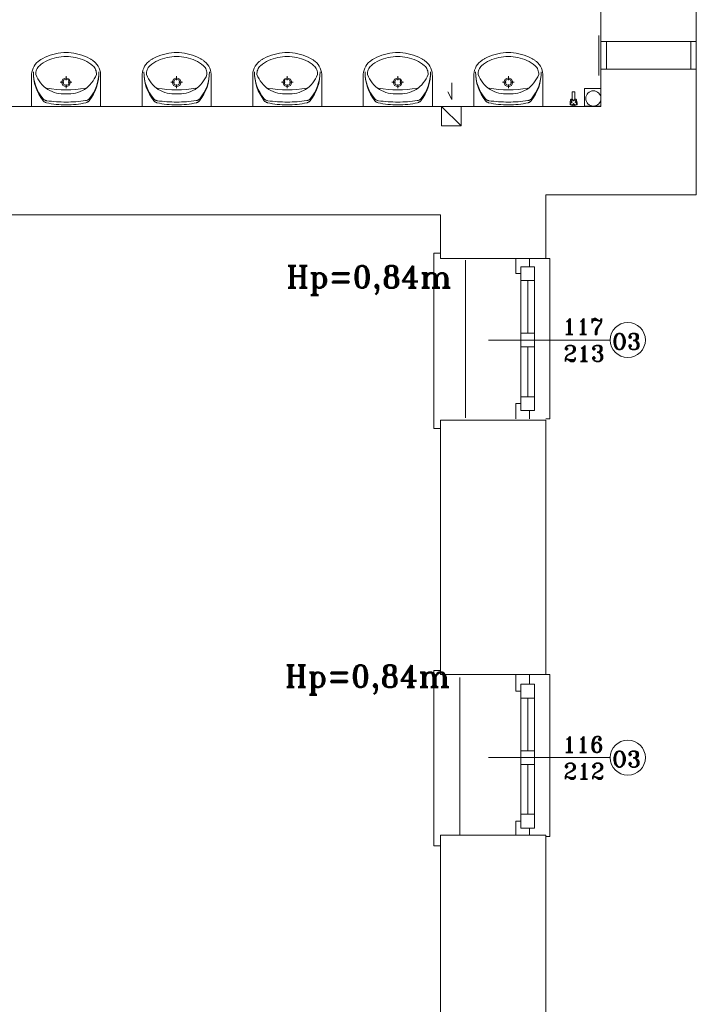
# Model space of a CAD drawing. Header units: millimetres. Extents: x -12354389001 to 271431, y -126469 to 48347.
# Tile 153 of 204: x -105657 to -105167, y -91755 to -91043. Entities that reach past the tile are written whole.
import ezdxf

# ---------------------------------------------------------------- set-up
doc = ezdxf.new("R2010")
doc.units = ezdxf.units.MM
doc.layers.get('0').update_dxf_attribs({"lineweight": 9})
doc.layers.add('ogrzewanie rzut', color=252, linetype='Continuous', lineweight=13)
doc.styles.add('ROMANS-POTROJNY-0-8-W', font='ROMANT.SHX', dxfattribs={"width": 0.8})

# ---------------------------------------------------------------- blocks, each defined once
blk = doc.blocks.new('d')
at = {"layer": 'ogrzewanie rzut', "linetype": 'Continuous', "lineweight": 13}
for p, q in [((42384.86, 2945.93), (42384.86, 3028.93)), ((42453.86, 3028.93), (42453.86, 2881.82)), ((42453.86, 2992.74), (42384.86, 2992.74)), ((42384.86, 2992.74), (42384.86, 2972.74)), ((42453.86, 2972.74), (42453.86, 2992.74)), ((42384.86, 2972.74), (42453.86, 2972.74)), ((41972.86, 2945.93), (41972.86, 2967.61)), ((41996.31, 2963.32), (41993.64, 2963.32)), ((41997.85, 2964.9), (41997.85, 2967.64)), ((42002.06, 2963.32), (41999.4, 2963.32)), ((42022.86, 2945.93), (42022.86, 2967.61)), ((42052.86, 2945.93), (42052.86, 2967.61)), ((42076.31, 2963.32), (42073.64, 2963.32)), ((42077.85, 2964.9), (42077.85, 2967.64)), ((42082.06, 2963.32), (42079.4, 2963.32)), ((42102.86, 2945.93), (42102.86, 2967.61)), ((42132.86, 2945.93), (42132.86, 2967.61)), ((42156.31, 2963.32), (42153.64, 2963.32)), ((42157.85, 2964.9), (42157.85, 2967.64)), ((42162.06, 2963.32), (42159.4, 2963.32)), ((42182.86, 2945.93), (42182.86, 2967.61)), ((42212.86, 2945.93), (42212.86, 2967.61)), ((42236.31, 2963.32), (42233.64, 2963.32)), ((42237.85, 2964.9), (42237.85, 2967.64)), ((42242.06, 2963.32), (42239.4, 2963.32)), ((42262.86, 2945.93), (42262.86, 2967.61)), ((42276.92, 2962.94), (42276.92, 2950.99)), ((42292.86, 2945.93), (42292.86, 2967.61)), ((42316.31, 2963.32), (42313.64, 2963.32)), ((42317.85, 2964.9), (42317.85, 2967.64)), ((42322.06, 2963.32), (42319.4, 2963.32)), ((42342.86, 2945.93), (42342.86, 2967.61)), ((41997.85, 2959.01), (41997.85, 2961.74)), ((42077.85, 2959.01), (42077.85, 2961.74)), ((42157.85, 2959.01), (42157.85, 2961.74)), ((42237.85, 2959.01), (42237.85, 2961.74)), ((42276.92, 2950.99), (42273.99, 2956.36)), ((42317.85, 2959.01), (42317.85, 2961.74)), ((42366.04, 2956.43), (42364.04, 2956.43)), ((42364.04, 2956.43), (42364.04, 2950.43)), ((42366.04, 2956.43), (42364.04, 2956.43)), ((42364.04, 2956.43), (42364.04, 2950.43)), ((42366.04, 2950.43), (42366.04, 2956.43)), ((42366.04, 2950.43), (42366.04, 2956.43)), ((42373.03, 2958.83), (42373.03, 2945.97)), ((42384.88, 2958.82), (42373.03, 2958.83)), ((42384.88, 2945.95), (42384.88, 2958.82)), ((42364.04, 2950.43), (42366.04, 2950.43)), ((42364.04, 2950.43), (42366.04, 2950.43)), ((41950.86, 2945.93), (42354.86, 2945.93)), ((41950.86, 2945.93), (42384.86, 2945.93)), ((42269.6, 2945.93), (42269.6, 2931.93)), ((42269.6, 2945.93), (42283.6, 2931.93)), ((42283.6, 2931.93), (42283.6, 2945.93)), ((42364.54, 2945.93), (42364.54, 2946.93)), ((42364.54, 2945.93), (42364.54, 2946.93)), ((42365.54, 2946.93), (42365.54, 2945.93)), ((42365.54, 2946.93), (42365.54, 2945.93)), ((42373.03, 2945.97), (42384.88, 2945.95)), ((42269.6, 2931.93), (42283.6, 2931.93)), ((42344.86, 2835.93), (42344.86, 2881.82)), ((42344.86, 2881.82), (42453.86, 2881.82)), ((41820.86, 2867.53), (42268.86, 2867.53)), ((42136.29, 2867.53), (41970.87, 2867.53)), ((42268.86, 2867.53), (42268.86, 2835.93)), ((42268.86, 2839.63), (42263.86, 2839.63)), ((42263.86, 2839.63), (42263.86, 2713.02)), ((42268.86, 2835.93), (42268.86, 2839.63)), ((42268.86, 2835.93), (42344.86, 2835.93)), ((42323.2, 2824.93), (42323.2, 2835.93)), ((42323.2, 2835.93), (42333.2, 2835.93)), ((42333.2, 2835.93), (42333.2, 2829.93)), ((42344.86, 2835.93), (42347.86, 2835.93)), ((42347.86, 2835.93), (42347.86, 2719.93)), ((42326.86, 2829.93), (42326.86, 2725.93)), ((42326.86, 2819.93), (42326.86, 2829.93)), ((42326.86, 2829.93), (42336.86, 2829.93)), ((42336.86, 2829.93), (42336.86, 2725.93)), ((42336.86, 2829.93), (42336.86, 2819.93)), ((42326.86, 2824.93), (42323.2, 2824.93)), ((42336.86, 2819.93), (42326.86, 2819.93)), ((42331.86, 2819.93), (42331.86, 2781.93)), ((42326.86, 2771.93), (42326.86, 2781.93)), ((42326.86, 2781.93), (42336.86, 2781.93)), ((42336.86, 2781.93), (42336.86, 2771.93)), ((42391.61, 2776.93), (42303.5, 2776.93)), ((42336.86, 2771.93), (42326.86, 2771.93)), ((42331.86, 2771.93), (42331.86, 2735.93)), ((42326.86, 2725.93), (42326.86, 2735.93)), ((42326.86, 2735.93), (42336.86, 2735.93)), ((42336.86, 2735.93), (42336.86, 2725.93)), ((42323.2, 2719.93), (42323.2, 2730.93)), ((42323.2, 2730.93), (42326.86, 2730.93)), ((42336.86, 2725.93), (42326.86, 2725.93)), ((42333.2, 2725.93), (42333.2, 2719.93)), ((42263.86, 2713.02), (42263.86, 2712.91)), ((42268.86, 2718.93), (42344.86, 2718.93)), ((42268.86, 2718.93), (42268.86, 2534.93)), ((42268.86, 2718.93), (42268.86, 2534.93)), ((42347.86, 2719.93), (42344.86, 2719.93)), ((42344.86, 2534.93), (42344.86, 2718.93)), ((42263.86, 2712.91), (42268.86, 2712.91)), ((42268.86, 2537.93), (42263.86, 2537.93)), ((42263.86, 2537.93), (42263.86, 2411.32)), ((42268.86, 2534.93), (42268.86, 2537.93)), ((42268.86, 2534.93), (42344.86, 2534.93)), ((42323.2, 2522.93), (42323.2, 2534.93)), ((42323.2, 2534.93), (42333.2, 2534.93)), ((42326.86, 2527.93), (42326.86, 2423.93)), ((42326.86, 2517.93), (42326.86, 2527.93)), ((42326.86, 2527.93), (42336.86, 2527.93)), ((42333.2, 2534.93), (42333.2, 2527.93)), ((42336.86, 2527.93), (42336.86, 2423.93)), ((42336.86, 2527.93), (42336.86, 2517.93)), ((42344.86, 2534.93), (42347.86, 2534.93)), ((42347.86, 2534.93), (42347.86, 2417.93)), ((42326.86, 2522.93), (42323.2, 2522.93)), ((42336.86, 2517.93), (42326.86, 2517.93)), ((42331.86, 2517.93), (42331.86, 2479.93)), ((42326.86, 2469.93), (42326.86, 2479.93)), ((42326.86, 2479.93), (42336.86, 2479.93)), ((42336.86, 2479.93), (42336.86, 2469.93)), ((42391.61, 2474.93), (42303.5, 2474.93)), ((42336.86, 2469.93), (42326.86, 2469.93)), ((42331.86, 2469.93), (42331.86, 2433.93)), ((42323.2, 2418.93), (42323.2, 2428.93)), ((42323.2, 2428.93), (42326.86, 2428.93)), ((42326.86, 2423.93), (42326.86, 2433.93)), ((42326.86, 2433.93), (42336.86, 2433.93)), ((42336.86, 2433.93), (42336.86, 2423.93)), ((42336.86, 2423.93), (42326.86, 2423.93)), ((42333.2, 2423.93), (42333.2, 2418.93)), ((42268.86, 2418.93), (42268.86, 2326.93)), ((42268.86, 2418.93), (42344.86, 2418.93)), ((42344.86, 2308.53), (42344.86, 2418.93)), ((42347.86, 2417.93), (42344.86, 2417.93)), ((42263.86, 2411.32), (42263.86, 2411.21)), ((42263.86, 2411.21), (42268.86, 2411.21)), ((42268.86, 2326.93), (42268.86, 2284.53)), ((42344.86, 2308.53), (42344.86, 2225.03))]:
    blk.add_line(p, q, dxfattribs=at)
at = {"layer": 'ogrzewanie rzut', "linetype": 'Continuous', "lineweight": 13, "extrusion": (0, 0, -1)}
for p, q in [((42383.36, 2997.24), (42383.36, 2968.24)), ((42388.86, 2992.74), (42384.86, 2992.74)), ((42388.86, 2992.74), (42388.86, 2972.74)), ((42449.86, 2992.74), (42449.86, 2972.74)), ((42384.86, 2972.74), (42388.86, 2972.74))]:
    blk.add_line(p, q, dxfattribs=at)
at = {"layer": 'ogrzewanie rzut', "linetype": 'Continuous', "lineweight": 13, "ltscale": 10}
for p, q in [((42286.86, 2834.63), (42286.86, 2720.63)), ((42282.86, 2532.93), (42282.86, 2418.93))]:
    blk.add_line(p, q, dxfattribs=at)
at = {"layer": 'ogrzewanie rzut', "linetype": 'Continuous', "lineweight": 13}
for points in [[(41980.93, 2980.53), (41982.73, 2981.38), (41984.56, 2982.15), (41986.43, 2982.82), (41988.32, 2983.4), (41990.24, 2983.88), (41992.18, 2984.27), (41994.14, 2984.57), (41996.11, 2984.76)], [(41999.61, 2984.76), (41996.11, 2984.76)], [(41999.61, 2984.76), (42001.58, 2984.57), (42003.54, 2984.27), (42005.48, 2983.88), (42007.4, 2983.4), (42009.3, 2982.82), (42011.16, 2982.15), (42013, 2981.38), (42014.79, 2980.53)], [(42060.93, 2980.53), (42062.73, 2981.38), (42064.56, 2982.15), (42066.43, 2982.82), (42068.32, 2983.4), (42070.24, 2983.88), (42072.18, 2984.27), (42074.14, 2984.57), (42076.11, 2984.76)], [(42079.61, 2984.76), (42076.11, 2984.76)], [(42079.61, 2984.76), (42081.58, 2984.57), (42083.54, 2984.27), (42085.48, 2983.88), (42087.4, 2983.4), (42089.3, 2982.82), (42091.16, 2982.15), (42093, 2981.38), (42094.79, 2980.53)], [(42140.93, 2980.53), (42142.73, 2981.38), (42144.56, 2982.15), (42146.43, 2982.82), (42148.32, 2983.4), (42150.24, 2983.88), (42152.18, 2984.27), (42154.14, 2984.57), (42156.11, 2984.76)], [(42159.61, 2984.76), (42156.11, 2984.76)], [(42159.61, 2984.76), (42161.58, 2984.57), (42163.54, 2984.27), (42165.48, 2983.88), (42167.4, 2983.4), (42169.3, 2982.82), (42171.16, 2982.15), (42173, 2981.38), (42174.79, 2980.53)], [(42220.93, 2980.53), (42222.73, 2981.38), (42224.56, 2982.15), (42226.43, 2982.82), (42228.32, 2983.4), (42230.24, 2983.88), (42232.18, 2984.27), (42234.14, 2984.57), (42236.11, 2984.76)], [(42239.61, 2984.76), (42236.11, 2984.76)], [(42239.61, 2984.76), (42241.58, 2984.57), (42243.54, 2984.27), (42245.48, 2983.88), (42247.4, 2983.4), (42249.3, 2982.82), (42251.16, 2982.15), (42253, 2981.38), (42254.79, 2980.53)], [(42300.93, 2980.53), (42302.73, 2981.38), (42304.56, 2982.15), (42306.43, 2982.82), (42308.32, 2983.4), (42310.24, 2983.88), (42312.18, 2984.27), (42314.14, 2984.57), (42316.11, 2984.76)], [(42319.61, 2984.76), (42316.11, 2984.76)], [(42319.61, 2984.76), (42321.58, 2984.57), (42323.54, 2984.27), (42325.48, 2983.88), (42327.4, 2983.4), (42329.3, 2982.82), (42331.16, 2982.15), (42333, 2981.38), (42334.79, 2980.53)], [(41972.86, 2967.61), (41972.88, 2969.13), (41973.08, 2970.64), (41973.45, 2972.12), (41973.99, 2973.55), (41974.68, 2974.9), (41975.52, 2976.16), (41976.5, 2977.3), (41977.61, 2978.33)], [(41977.61, 2978.33), (41978, 2978.64), (41978.4, 2978.94), (41978.8, 2979.23), (41979.22, 2979.51), (41979.63, 2979.78), (41980.06, 2980.04), (41980.49, 2980.29), (41980.93, 2980.53)], [(41978.52, 2975.28), (41979.89, 2976.36), (41981.33, 2977.35), (41982.83, 2978.24), (41984.38, 2979.03), (41985.98, 2979.72), (41987.62, 2980.3), (41989.29, 2980.78), (41990.98, 2981.14)], [(41990.98, 2981.14), (41992.68, 2981.51), (41994.4, 2981.77), (41996.13, 2981.93), (41997.86, 2981.98), (41999.6, 2981.93), (42001.32, 2981.77), (42003.04, 2981.51), (42004.74, 2981.14)], [(42004.74, 2981.14), (42006.44, 2980.78), (42008.11, 2980.3), (42009.74, 2979.72), (42011.34, 2979.03), (42012.89, 2978.24), (42014.39, 2977.35), (42015.83, 2976.36), (42017.21, 2975.28)], [(42014.79, 2980.53), (42015.23, 2980.29), (42015.66, 2980.04), (42016.09, 2979.78), (42016.51, 2979.51), (42016.92, 2979.23), (42017.33, 2978.94), (42017.72, 2978.64), (42018.11, 2978.33)], [(42018.11, 2978.33), (42019.22, 2977.3), (42020.2, 2976.16), (42021.04, 2974.9), (42021.74, 2973.55), (42022.27, 2972.12), (42022.64, 2970.64), (42022.84, 2969.13), (42022.86, 2967.61)], [(42052.86, 2967.61), (42052.88, 2969.13), (42053.08, 2970.64), (42053.45, 2972.12), (42053.99, 2973.55), (42054.68, 2974.9), (42055.52, 2976.16), (42056.5, 2977.3), (42057.61, 2978.33)], [(42057.61, 2978.33), (42058, 2978.64), (42058.4, 2978.94), (42058.8, 2979.23), (42059.22, 2979.51), (42059.63, 2979.78), (42060.06, 2980.04), (42060.49, 2980.29), (42060.93, 2980.53)], [(42058.52, 2975.28), (42059.89, 2976.36), (42061.33, 2977.35), (42062.83, 2978.24), (42064.38, 2979.03), (42065.98, 2979.72), (42067.62, 2980.3), (42069.29, 2980.78), (42070.98, 2981.14)], [(42070.98, 2981.14), (42072.68, 2981.51), (42074.4, 2981.77), (42076.13, 2981.93), (42077.86, 2981.98), (42079.6, 2981.93), (42081.32, 2981.77), (42083.04, 2981.51), (42084.74, 2981.14)], [(42084.74, 2981.14), (42086.44, 2980.78), (42088.11, 2980.3), (42089.74, 2979.72), (42091.34, 2979.03), (42092.89, 2978.24), (42094.39, 2977.35), (42095.83, 2976.36), (42097.21, 2975.28)], [(42094.79, 2980.53), (42095.23, 2980.29), (42095.66, 2980.04), (42096.09, 2979.78), (42096.51, 2979.51), (42096.92, 2979.23), (42097.33, 2978.94), (42097.72, 2978.64), (42098.11, 2978.33)], [(42098.11, 2978.33), (42099.22, 2977.3), (42100.2, 2976.16), (42101.04, 2974.9), (42101.74, 2973.55), (42102.27, 2972.12), (42102.64, 2970.64), (42102.84, 2969.13), (42102.86, 2967.61)], [(42132.86, 2967.61), (42132.88, 2969.13), (42133.08, 2970.64), (42133.45, 2972.12), (42133.99, 2973.55), (42134.68, 2974.9), (42135.52, 2976.16), (42136.5, 2977.3), (42137.61, 2978.33)], [(42137.61, 2978.33), (42138, 2978.64), (42138.4, 2978.94), (42138.8, 2979.23), (42139.22, 2979.51), (42139.63, 2979.78), (42140.06, 2980.04), (42140.49, 2980.29), (42140.93, 2980.53)], [(42138.52, 2975.28), (42139.89, 2976.36), (42141.33, 2977.35), (42142.83, 2978.24), (42144.38, 2979.03), (42145.98, 2979.72), (42147.62, 2980.3), (42149.29, 2980.78), (42150.98, 2981.14)], [(42150.98, 2981.14), (42152.68, 2981.51), (42154.4, 2981.77), (42156.13, 2981.93), (42157.86, 2981.98), (42159.6, 2981.93), (42161.32, 2981.77), (42163.04, 2981.51), (42164.74, 2981.14)], [(42164.74, 2981.14), (42166.44, 2980.78), (42168.11, 2980.3), (42169.74, 2979.72), (42171.34, 2979.03), (42172.89, 2978.24), (42174.39, 2977.35), (42175.83, 2976.36), (42177.21, 2975.28)], [(42174.79, 2980.53), (42175.23, 2980.29), (42175.66, 2980.04), (42176.09, 2979.78), (42176.51, 2979.51), (42176.92, 2979.23), (42177.33, 2978.94), (42177.72, 2978.64), (42178.11, 2978.33)], [(42178.11, 2978.33), (42179.22, 2977.3), (42180.2, 2976.16), (42181.04, 2974.9), (42181.74, 2973.55), (42182.27, 2972.12), (42182.64, 2970.64), (42182.84, 2969.13), (42182.86, 2967.61)], [(42212.86, 2967.61), (42212.88, 2969.13), (42213.08, 2970.64), (42213.45, 2972.12), (42213.99, 2973.55), (42214.68, 2974.9), (42215.52, 2976.16), (42216.5, 2977.3), (42217.61, 2978.33)], [(42217.61, 2978.33), (42218, 2978.64), (42218.4, 2978.94), (42218.8, 2979.23), (42219.22, 2979.51), (42219.63, 2979.78), (42220.06, 2980.04), (42220.49, 2980.29), (42220.93, 2980.53)], [(42218.52, 2975.28), (42219.89, 2976.36), (42221.33, 2977.35), (42222.83, 2978.24), (42224.38, 2979.03), (42225.98, 2979.72), (42227.62, 2980.3), (42229.29, 2980.78), (42230.98, 2981.14)], [(42230.98, 2981.14), (42232.68, 2981.51), (42234.4, 2981.77), (42236.13, 2981.93), (42237.86, 2981.98), (42239.6, 2981.93), (42241.32, 2981.77), (42243.04, 2981.51), (42244.74, 2981.14)], [(42244.74, 2981.14), (42246.44, 2980.78), (42248.11, 2980.3), (42249.74, 2979.72), (42251.34, 2979.03), (42252.89, 2978.24), (42254.39, 2977.35), (42255.83, 2976.36), (42257.21, 2975.28)], [(42254.79, 2980.53), (42255.23, 2980.29), (42255.66, 2980.04), (42256.09, 2979.78), (42256.51, 2979.51), (42256.92, 2979.23), (42257.33, 2978.94), (42257.72, 2978.64), (42258.11, 2978.33)], [(42258.11, 2978.33), (42259.22, 2977.3), (42260.2, 2976.16), (42261.04, 2974.9), (42261.74, 2973.55), (42262.27, 2972.12), (42262.64, 2970.64), (42262.84, 2969.13), (42262.86, 2967.61)], [(42292.86, 2967.61), (42292.88, 2969.13), (42293.08, 2970.64), (42293.45, 2972.12), (42293.99, 2973.55), (42294.68, 2974.9), (42295.52, 2976.16), (42296.5, 2977.3), (42297.61, 2978.33)], [(42297.61, 2978.33), (42298, 2978.64), (42298.4, 2978.94), (42298.8, 2979.23), (42299.22, 2979.51), (42299.63, 2979.78), (42300.06, 2980.04), (42300.49, 2980.29), (42300.93, 2980.53)], [(42298.52, 2975.28), (42299.89, 2976.36), (42301.33, 2977.35), (42302.83, 2978.24), (42304.38, 2979.03), (42305.98, 2979.72), (42307.62, 2980.3), (42309.29, 2980.78), (42310.98, 2981.14)], [(42310.98, 2981.14), (42312.68, 2981.51), (42314.4, 2981.77), (42316.13, 2981.93), (42317.86, 2981.98), (42319.6, 2981.93), (42321.32, 2981.77), (42323.04, 2981.51), (42324.74, 2981.14)], [(42324.74, 2981.14), (42326.44, 2980.78), (42328.11, 2980.3), (42329.74, 2979.72), (42331.34, 2979.03), (42332.89, 2978.24), (42334.39, 2977.35), (42335.83, 2976.36), (42337.21, 2975.28)], [(42334.79, 2980.53), (42335.23, 2980.29), (42335.66, 2980.04), (42336.09, 2979.78), (42336.51, 2979.51), (42336.92, 2979.23), (42337.33, 2978.94), (42337.72, 2978.64), (42338.11, 2978.33)], [(42338.11, 2978.33), (42339.22, 2977.3), (42340.2, 2976.16), (42341.04, 2974.9), (42341.74, 2973.55), (42342.27, 2972.12), (42342.64, 2970.64), (42342.84, 2969.13), (42342.86, 2967.61)], [(41981.23, 2951.42), (41979.6, 2953.49), (41978.17, 2955.71), (41976.93, 2958.05), (41975.92, 2960.5), (41975.13, 2963.03), (41974.56, 2965.63), (41974.24, 2968.27), (41974.15, 2970.93)], [(41981.27, 2950), (41979.61, 2952.26), (41978.16, 2954.66), (41976.92, 2957.19), (41975.9, 2959.81), (41975.1, 2962.52), (41974.54, 2965.29), (41974.23, 2968.1), (41974.15, 2970.93)], [(41975.94, 2968.94), (41975.93, 2969.83), (41976.02, 2970.72), (41976.21, 2971.59), (41976.5, 2972.42), (41976.88, 2973.22), (41977.35, 2973.97), (41977.89, 2974.66), (41978.52, 2975.28)], [(42021.57, 2970.96), (42021.49, 2968.13), (42021.18, 2965.32), (42020.62, 2962.55), (42019.83, 2959.84), (42018.82, 2957.22), (42017.58, 2954.69), (42016.13, 2952.29), (42014.48, 2950.02)], [(42021.57, 2970.96), (42021.48, 2968.3), (42021.16, 2965.66), (42020.6, 2963.06), (42019.81, 2960.53), (42018.8, 2958.08), (42017.57, 2955.73), (42016.14, 2953.51), (42014.51, 2951.44)], [(42017.21, 2975.28), (42017.83, 2974.66), (42018.38, 2973.97), (42018.85, 2973.22), (42019.23, 2972.42), (42019.51, 2971.59), (42019.7, 2970.72), (42019.79, 2969.83), (42019.79, 2968.94)], [(42061.23, 2951.42), (42059.6, 2953.49), (42058.17, 2955.71), (42056.93, 2958.05), (42055.92, 2960.5), (42055.13, 2963.03), (42054.56, 2965.63), (42054.24, 2968.27), (42054.15, 2970.93)], [(42061.27, 2950), (42059.61, 2952.26), (42058.16, 2954.66), (42056.92, 2957.19), (42055.9, 2959.81), (42055.1, 2962.52), (42054.54, 2965.29), (42054.23, 2968.1), (42054.15, 2970.93)], [(42055.94, 2968.94), (42055.93, 2969.83), (42056.02, 2970.72), (42056.21, 2971.59), (42056.5, 2972.42), (42056.88, 2973.22), (42057.35, 2973.97), (42057.89, 2974.66), (42058.52, 2975.28)], [(42101.57, 2970.96), (42101.49, 2968.13), (42101.18, 2965.32), (42100.62, 2962.55), (42099.83, 2959.84), (42098.82, 2957.22), (42097.58, 2954.69), (42096.13, 2952.29), (42094.48, 2950.02)], [(42101.57, 2970.96), (42101.48, 2968.3), (42101.16, 2965.66), (42100.6, 2963.06), (42099.81, 2960.53), (42098.8, 2958.08), (42097.57, 2955.73), (42096.14, 2953.51), (42094.51, 2951.44)], [(42097.21, 2975.28), (42097.83, 2974.66), (42098.38, 2973.97), (42098.85, 2973.22), (42099.23, 2972.42), (42099.51, 2971.59), (42099.7, 2970.72), (42099.79, 2969.83), (42099.79, 2968.94)], [(42141.23, 2951.42), (42139.6, 2953.49), (42138.17, 2955.71), (42136.93, 2958.05), (42135.92, 2960.5), (42135.13, 2963.03), (42134.56, 2965.63), (42134.24, 2968.27), (42134.15, 2970.93)], [(42141.27, 2950), (42139.61, 2952.26), (42138.16, 2954.66), (42136.92, 2957.19), (42135.9, 2959.81), (42135.1, 2962.52), (42134.54, 2965.29), (42134.23, 2968.1), (42134.15, 2970.93)], [(42135.94, 2968.94), (42135.93, 2969.83), (42136.02, 2970.72), (42136.21, 2971.59), (42136.5, 2972.42), (42136.88, 2973.22), (42137.35, 2973.97), (42137.89, 2974.66), (42138.52, 2975.28)], [(42181.57, 2970.96), (42181.49, 2968.13), (42181.18, 2965.32), (42180.62, 2962.55), (42179.83, 2959.84), (42178.82, 2957.22), (42177.58, 2954.69), (42176.13, 2952.29), (42174.48, 2950.02)], [(42181.57, 2970.96), (42181.48, 2968.3), (42181.16, 2965.66), (42180.6, 2963.06), (42179.81, 2960.53), (42178.8, 2958.08), (42177.57, 2955.73), (42176.14, 2953.51), (42174.51, 2951.44)], [(42177.21, 2975.28), (42177.83, 2974.66), (42178.38, 2973.97), (42178.85, 2973.22), (42179.23, 2972.42), (42179.51, 2971.59), (42179.7, 2970.72), (42179.79, 2969.83), (42179.79, 2968.94)], [(42221.23, 2951.42), (42219.6, 2953.49), (42218.17, 2955.71), (42216.93, 2958.05), (42215.92, 2960.5), (42215.13, 2963.03), (42214.56, 2965.63), (42214.24, 2968.27), (42214.15, 2970.93)], [(42221.27, 2950), (42219.61, 2952.26), (42218.16, 2954.66), (42216.92, 2957.19), (42215.9, 2959.81), (42215.1, 2962.52), (42214.54, 2965.29), (42214.23, 2968.1), (42214.15, 2970.93)], [(42215.94, 2968.94), (42215.93, 2969.83), (42216.02, 2970.72), (42216.21, 2971.59), (42216.5, 2972.42), (42216.88, 2973.22), (42217.35, 2973.97), (42217.89, 2974.66), (42218.52, 2975.28)], [(42261.57, 2970.96), (42261.49, 2968.13), (42261.18, 2965.32), (42260.62, 2962.55), (42259.83, 2959.84), (42258.82, 2957.22), (42257.58, 2954.69), (42256.13, 2952.29), (42254.48, 2950.02)], [(42261.57, 2970.96), (42261.48, 2968.3), (42261.16, 2965.66), (42260.6, 2963.06), (42259.81, 2960.53), (42258.8, 2958.08), (42257.57, 2955.73), (42256.14, 2953.51), (42254.51, 2951.44)], [(42257.21, 2975.28), (42257.83, 2974.66), (42258.38, 2973.97), (42258.85, 2973.22), (42259.23, 2972.42), (42259.51, 2971.59), (42259.7, 2970.72), (42259.79, 2969.83), (42259.79, 2968.94)], [(42301.23, 2951.42), (42299.6, 2953.49), (42298.17, 2955.71), (42296.93, 2958.05), (42295.92, 2960.5), (42295.13, 2963.03), (42294.56, 2965.63), (42294.24, 2968.27), (42294.15, 2970.93)], [(42301.27, 2950), (42299.61, 2952.26), (42298.16, 2954.66), (42296.92, 2957.19), (42295.9, 2959.81), (42295.1, 2962.52), (42294.54, 2965.29), (42294.23, 2968.1), (42294.15, 2970.93)], [(42295.94, 2968.94), (42295.93, 2969.83), (42296.02, 2970.72), (42296.21, 2971.59), (42296.5, 2972.42), (42296.88, 2973.22), (42297.35, 2973.97), (42297.89, 2974.66), (42298.52, 2975.28)], [(42341.57, 2970.96), (42341.49, 2968.13), (42341.18, 2965.32), (42340.62, 2962.55), (42339.83, 2959.84), (42338.82, 2957.22), (42337.58, 2954.69), (42336.13, 2952.29), (42334.48, 2950.02)], [(42341.57, 2970.96), (42341.48, 2968.3), (42341.16, 2965.66), (42340.6, 2963.06), (42339.81, 2960.53), (42338.8, 2958.08), (42337.57, 2955.73), (42336.14, 2953.51), (42334.51, 2951.44)], [(42337.21, 2975.28), (42337.83, 2974.66), (42338.38, 2973.97), (42338.85, 2973.22), (42339.23, 2972.42), (42339.51, 2971.59), (42339.7, 2970.72), (42339.79, 2969.83), (42339.79, 2968.94)], [(41984.58, 2958.15), (41983.16, 2959.17), (41981.83, 2960.3), (41980.58, 2961.53), (41979.43, 2962.85), (41978.39, 2964.27), (41977.45, 2965.76), (41976.64, 2967.32), (41975.94, 2968.94)], [(42019.79, 2968.94), (42019.09, 2967.32), (42018.27, 2965.76), (42017.33, 2964.27), (42016.29, 2962.85), (42015.14, 2961.53), (42013.9, 2960.3), (42012.56, 2959.17), (42011.14, 2958.15)], [(42064.58, 2958.15), (42063.16, 2959.17), (42061.83, 2960.3), (42060.58, 2961.53), (42059.43, 2962.85), (42058.39, 2964.27), (42057.45, 2965.76), (42056.64, 2967.32), (42055.94, 2968.94)], [(42099.79, 2968.94), (42099.09, 2967.32), (42098.27, 2965.76), (42097.33, 2964.27), (42096.29, 2962.85), (42095.14, 2961.53), (42093.9, 2960.3), (42092.56, 2959.17), (42091.14, 2958.15)], [(42144.58, 2958.15), (42143.16, 2959.17), (42141.83, 2960.3), (42140.58, 2961.53), (42139.43, 2962.85), (42138.39, 2964.27), (42137.45, 2965.76), (42136.64, 2967.32), (42135.94, 2968.94)], [(42179.79, 2968.94), (42179.09, 2967.32), (42178.27, 2965.76), (42177.33, 2964.27), (42176.29, 2962.85), (42175.14, 2961.53), (42173.9, 2960.3), (42172.56, 2959.17), (42171.14, 2958.15)], [(42224.58, 2958.15), (42223.16, 2959.17), (42221.83, 2960.3), (42220.58, 2961.53), (42219.43, 2962.85), (42218.39, 2964.27), (42217.45, 2965.76), (42216.64, 2967.32), (42215.94, 2968.94)], [(42259.79, 2968.94), (42259.09, 2967.32), (42258.27, 2965.76), (42257.33, 2964.27), (42256.29, 2962.85), (42255.14, 2961.53), (42253.9, 2960.3), (42252.56, 2959.17), (42251.14, 2958.15)], [(42304.58, 2958.15), (42303.16, 2959.17), (42301.83, 2960.3), (42300.58, 2961.53), (42299.43, 2962.85), (42298.39, 2964.27), (42297.45, 2965.76), (42296.64, 2967.32), (42295.94, 2968.94)], [(42339.79, 2968.94), (42339.09, 2967.32), (42338.27, 2965.76), (42337.33, 2964.27), (42336.29, 2962.85), (42335.14, 2961.53), (42333.9, 2960.3), (42332.56, 2959.17), (42331.14, 2958.15)], [(42011.84, 2958.98), (42008.36, 2958.5), (42004.87, 2958.15), (42001.36, 2957.94), (41997.85, 2957.87), (41994.34, 2957.94), (41990.84, 2958.15), (41987.34, 2958.5), (41983.86, 2958.98)], [(41997.86, 2954.95), (41996.13, 2954.88), (41994.4, 2954.94), (41992.68, 2955.14), (41990.98, 2955.48), (41989.31, 2955.96), (41987.68, 2956.56), (41986.1, 2957.29), (41984.58, 2958.15)], [(42011.14, 2958.15), (42009.63, 2957.29), (42008.05, 2956.56), (42006.42, 2955.96), (42004.75, 2955.48), (42003.05, 2955.14), (42001.32, 2954.94), (41999.59, 2954.88), (41997.86, 2954.95)], [(42091.84, 2958.98), (42088.36, 2958.5), (42084.87, 2958.15), (42081.36, 2957.94), (42077.85, 2957.87), (42074.34, 2957.94), (42070.84, 2958.15), (42067.34, 2958.5), (42063.86, 2958.98)], [(42077.86, 2954.95), (42076.13, 2954.88), (42074.4, 2954.94), (42072.68, 2955.14), (42070.98, 2955.48), (42069.31, 2955.96), (42067.68, 2956.56), (42066.1, 2957.29), (42064.58, 2958.15)], [(42091.14, 2958.15), (42089.63, 2957.29), (42088.05, 2956.56), (42086.42, 2955.96), (42084.75, 2955.48), (42083.05, 2955.14), (42081.32, 2954.94), (42079.59, 2954.88), (42077.86, 2954.95)], [(42171.84, 2958.98), (42168.36, 2958.5), (42164.87, 2958.15), (42161.36, 2957.94), (42157.85, 2957.87), (42154.34, 2957.94), (42150.84, 2958.15), (42147.34, 2958.5), (42143.86, 2958.98)], [(42157.86, 2954.95), (42156.13, 2954.88), (42154.4, 2954.94), (42152.68, 2955.14), (42150.98, 2955.48), (42149.31, 2955.96), (42147.68, 2956.56), (42146.1, 2957.29), (42144.58, 2958.15)], [(42171.14, 2958.15), (42169.63, 2957.29), (42168.05, 2956.56), (42166.42, 2955.96), (42164.75, 2955.48), (42163.05, 2955.14), (42161.32, 2954.94), (42159.59, 2954.88), (42157.86, 2954.95)], [(42251.84, 2958.98), (42248.36, 2958.5), (42244.87, 2958.15), (42241.36, 2957.94), (42237.85, 2957.87), (42234.34, 2957.94), (42230.84, 2958.15), (42227.34, 2958.5), (42223.86, 2958.98)], [(42237.86, 2954.95), (42236.13, 2954.88), (42234.4, 2954.94), (42232.68, 2955.14), (42230.98, 2955.48), (42229.31, 2955.96), (42227.68, 2956.56), (42226.1, 2957.29), (42224.58, 2958.15)], [(42251.14, 2958.15), (42249.63, 2957.29), (42248.05, 2956.56), (42246.42, 2955.96), (42244.75, 2955.48), (42243.05, 2955.14), (42241.32, 2954.94), (42239.59, 2954.88), (42237.86, 2954.95)], [(42331.84, 2958.98), (42328.36, 2958.5), (42324.87, 2958.15), (42321.36, 2957.94), (42317.85, 2957.87), (42314.34, 2957.94), (42310.84, 2958.15), (42307.34, 2958.5), (42303.86, 2958.98)], [(42317.86, 2954.95), (42316.13, 2954.88), (42314.4, 2954.94), (42312.68, 2955.14), (42310.98, 2955.48), (42309.31, 2955.96), (42307.68, 2956.56), (42306.1, 2957.29), (42304.58, 2958.15)], [(42331.14, 2958.15), (42329.63, 2957.29), (42328.05, 2956.56), (42326.42, 2955.96), (42324.75, 2955.48), (42323.05, 2955.14), (42321.32, 2954.94), (42319.59, 2954.88), (42317.86, 2954.95)], [(41983.78, 2950.02), (41983.42, 2950.08), (41983.06, 2950.18), (41982.72, 2950.32), (41982.38, 2950.48), (41982.07, 2950.68), (41981.77, 2950.9), (41981.49, 2951.14), (41981.23, 2951.42)], [(41983.58, 2948.54), (41983.24, 2948.63), (41982.92, 2948.75), (41982.6, 2948.9), (41982.3, 2949.07), (41982.02, 2949.27), (41981.75, 2949.49), (41981.5, 2949.73), (41981.27, 2950)], [(41997.89, 2946.97), (41996.08, 2946.98), (41994.28, 2947.05), (41992.48, 2947.16), (41990.69, 2947.33), (41988.9, 2947.56), (41987.11, 2947.83), (41985.34, 2948.16), (41983.58, 2948.54)], [(41997.88, 2949), (41996.12, 2949.02), (41994.35, 2949.07), (41992.58, 2949.15), (41990.82, 2949.27), (41989.06, 2949.41), (41987.3, 2949.58), (41985.54, 2949.78), (41983.78, 2950.02)], [(42011.96, 2950.04), (42010.21, 2949.8), (42008.45, 2949.6), (42006.69, 2949.42), (42004.93, 2949.28), (42003.16, 2949.16), (42001.4, 2949.08), (41999.63, 2949.02), (41997.86, 2949)], [(42012.17, 2948.56), (42010.41, 2948.18), (42008.63, 2947.85), (42006.85, 2947.57), (42005.06, 2947.34), (42003.27, 2947.17), (42001.47, 2947.05), (41999.66, 2946.99), (41997.86, 2946.97)], [(42014.51, 2951.44), (42014.25, 2951.17), (42013.98, 2950.92), (42013.68, 2950.7), (42013.36, 2950.5), (42013.02, 2950.34), (42012.68, 2950.21), (42012.32, 2950.1), (42011.96, 2950.04)], [(42014.48, 2950.02), (42014.25, 2949.76), (42014, 2949.51), (42013.73, 2949.29), (42013.44, 2949.09), (42013.14, 2948.92), (42012.83, 2948.77), (42012.5, 2948.65), (42012.17, 2948.56)], [(42063.78, 2950.02), (42063.42, 2950.08), (42063.06, 2950.18), (42062.72, 2950.32), (42062.38, 2950.48), (42062.07, 2950.68), (42061.77, 2950.9), (42061.49, 2951.14), (42061.23, 2951.42)], [(42063.58, 2948.54), (42063.24, 2948.63), (42062.92, 2948.75), (42062.6, 2948.9), (42062.3, 2949.07), (42062.02, 2949.27), (42061.75, 2949.49), (42061.5, 2949.73), (42061.27, 2950)], [(42077.89, 2946.97), (42076.08, 2946.98), (42074.28, 2947.05), (42072.48, 2947.16), (42070.69, 2947.33), (42068.9, 2947.56), (42067.11, 2947.83), (42065.34, 2948.16), (42063.58, 2948.54)], [(42077.88, 2949), (42076.12, 2949.02), (42074.35, 2949.07), (42072.58, 2949.15), (42070.82, 2949.27), (42069.06, 2949.41), (42067.3, 2949.58), (42065.54, 2949.78), (42063.78, 2950.02)], [(42091.96, 2950.04), (42090.21, 2949.8), (42088.45, 2949.6), (42086.69, 2949.42), (42084.93, 2949.28), (42083.16, 2949.16), (42081.4, 2949.08), (42079.63, 2949.02), (42077.86, 2949)], [(42092.17, 2948.56), (42090.41, 2948.18), (42088.63, 2947.85), (42086.85, 2947.57), (42085.06, 2947.34), (42083.27, 2947.17), (42081.47, 2947.05), (42079.66, 2946.99), (42077.86, 2946.97)], [(42094.51, 2951.44), (42094.25, 2951.17), (42093.98, 2950.92), (42093.68, 2950.7), (42093.36, 2950.5), (42093.02, 2950.34), (42092.68, 2950.21), (42092.32, 2950.1), (42091.96, 2950.04)], [(42094.48, 2950.02), (42094.25, 2949.76), (42094, 2949.51), (42093.73, 2949.29), (42093.44, 2949.09), (42093.14, 2948.92), (42092.83, 2948.77), (42092.5, 2948.65), (42092.17, 2948.56)], [(42143.78, 2950.02), (42143.42, 2950.08), (42143.06, 2950.18), (42142.72, 2950.32), (42142.38, 2950.48), (42142.07, 2950.68), (42141.77, 2950.9), (42141.49, 2951.14), (42141.23, 2951.42)], [(42143.58, 2948.54), (42143.24, 2948.63), (42142.92, 2948.75), (42142.6, 2948.9), (42142.3, 2949.07), (42142.02, 2949.27), (42141.75, 2949.49), (42141.5, 2949.73), (42141.27, 2950)], [(42157.89, 2946.97), (42156.08, 2946.98), (42154.28, 2947.05), (42152.48, 2947.16), (42150.69, 2947.33), (42148.9, 2947.56), (42147.11, 2947.83), (42145.34, 2948.16), (42143.58, 2948.54)], [(42157.88, 2949), (42156.12, 2949.02), (42154.35, 2949.07), (42152.58, 2949.15), (42150.82, 2949.27), (42149.06, 2949.41), (42147.3, 2949.58), (42145.54, 2949.78), (42143.78, 2950.02)], [(42171.96, 2950.04), (42170.21, 2949.8), (42168.45, 2949.6), (42166.69, 2949.42), (42164.93, 2949.28), (42163.16, 2949.16), (42161.4, 2949.08), (42159.63, 2949.02), (42157.86, 2949)], [(42172.17, 2948.56), (42170.41, 2948.18), (42168.63, 2947.85), (42166.85, 2947.57), (42165.06, 2947.34), (42163.27, 2947.17), (42161.47, 2947.05), (42159.66, 2946.99), (42157.86, 2946.97)], [(42174.51, 2951.44), (42174.25, 2951.17), (42173.98, 2950.92), (42173.68, 2950.7), (42173.36, 2950.5), (42173.02, 2950.34), (42172.68, 2950.21), (42172.32, 2950.1), (42171.96, 2950.04)], [(42174.48, 2950.02), (42174.25, 2949.76), (42174, 2949.51), (42173.73, 2949.29), (42173.44, 2949.09), (42173.14, 2948.92), (42172.83, 2948.77), (42172.5, 2948.65), (42172.17, 2948.56)], [(42223.78, 2950.02), (42223.42, 2950.08), (42223.06, 2950.18), (42222.72, 2950.32), (42222.38, 2950.48), (42222.07, 2950.68), (42221.77, 2950.9), (42221.49, 2951.14), (42221.23, 2951.42)], [(42223.58, 2948.54), (42223.24, 2948.63), (42222.92, 2948.75), (42222.6, 2948.9), (42222.3, 2949.07), (42222.02, 2949.27), (42221.75, 2949.49), (42221.5, 2949.73), (42221.27, 2950)], [(42237.89, 2946.97), (42236.08, 2946.98), (42234.28, 2947.05), (42232.48, 2947.16), (42230.69, 2947.33), (42228.9, 2947.56), (42227.11, 2947.83), (42225.34, 2948.16), (42223.58, 2948.54)], [(42237.88, 2949), (42236.12, 2949.02), (42234.35, 2949.07), (42232.58, 2949.15), (42230.82, 2949.27), (42229.06, 2949.41), (42227.3, 2949.58), (42225.54, 2949.78), (42223.78, 2950.02)], [(42251.96, 2950.04), (42250.21, 2949.8), (42248.45, 2949.6), (42246.69, 2949.42), (42244.93, 2949.28), (42243.16, 2949.16), (42241.4, 2949.08), (42239.63, 2949.02), (42237.86, 2949)], [(42252.17, 2948.56), (42250.41, 2948.18), (42248.63, 2947.85), (42246.85, 2947.57), (42245.06, 2947.34), (42243.27, 2947.17), (42241.47, 2947.05), (42239.66, 2946.99), (42237.86, 2946.97)], [(42254.51, 2951.44), (42254.25, 2951.17), (42253.98, 2950.92), (42253.68, 2950.7), (42253.36, 2950.5), (42253.02, 2950.34), (42252.68, 2950.21), (42252.32, 2950.1), (42251.96, 2950.04)], [(42254.48, 2950.02), (42254.25, 2949.76), (42254, 2949.51), (42253.73, 2949.29), (42253.44, 2949.09), (42253.14, 2948.92), (42252.83, 2948.77), (42252.5, 2948.65), (42252.17, 2948.56)], [(42303.78, 2950.02), (42303.42, 2950.08), (42303.06, 2950.18), (42302.72, 2950.32), (42302.38, 2950.48), (42302.07, 2950.68), (42301.77, 2950.9), (42301.49, 2951.14), (42301.23, 2951.42)], [(42303.58, 2948.54), (42303.24, 2948.63), (42302.92, 2948.75), (42302.6, 2948.9), (42302.3, 2949.07), (42302.02, 2949.27), (42301.75, 2949.49), (42301.5, 2949.73), (42301.27, 2950)], [(42317.89, 2946.97), (42316.08, 2946.98), (42314.28, 2947.05), (42312.48, 2947.16), (42310.69, 2947.33), (42308.9, 2947.56), (42307.11, 2947.83), (42305.34, 2948.16), (42303.58, 2948.54)], [(42317.88, 2949), (42316.12, 2949.02), (42314.35, 2949.07), (42312.58, 2949.15), (42310.82, 2949.27), (42309.06, 2949.41), (42307.3, 2949.58), (42305.54, 2949.78), (42303.78, 2950.02)], [(42331.96, 2950.04), (42330.21, 2949.8), (42328.45, 2949.6), (42326.69, 2949.42), (42324.93, 2949.28), (42323.16, 2949.16), (42321.4, 2949.08), (42319.63, 2949.02), (42317.86, 2949)], [(42332.17, 2948.56), (42330.41, 2948.18), (42328.63, 2947.85), (42326.85, 2947.57), (42325.06, 2947.34), (42323.27, 2947.17), (42321.47, 2947.05), (42319.66, 2946.99), (42317.86, 2946.97)], [(42334.51, 2951.44), (42334.25, 2951.17), (42333.98, 2950.92), (42333.68, 2950.7), (42333.36, 2950.5), (42333.02, 2950.34), (42332.68, 2950.21), (42332.32, 2950.1), (42331.96, 2950.04)], [(42334.48, 2950.02), (42334.25, 2949.76), (42334, 2949.51), (42333.73, 2949.29), (42333.44, 2949.09), (42333.14, 2948.92), (42332.83, 2948.77), (42332.5, 2948.65), (42332.17, 2948.56)]]:
    blk.add_lwpolyline(points, dxfattribs=at)
for points in [[(41997.85, 2960), (41995.56, 2960.98), (41994.61, 2963.32), (41995.56, 2965.67), (41997.85, 2966.64), (42000.14, 2965.67), (42001.09, 2963.32), (42000.14, 2960.98)], [(41997.85, 2960.95), (41996.21, 2961.65), (41995.54, 2963.32), (41996.21, 2965), (41997.85, 2965.69), (41999.49, 2965), (42000.17, 2963.32), (41999.49, 2961.65)], [(42077.85, 2960), (42075.56, 2960.98), (42074.61, 2963.32), (42075.56, 2965.67), (42077.85, 2966.64), (42080.14, 2965.67), (42081.09, 2963.32), (42080.14, 2960.98)], [(42077.85, 2960.95), (42076.21, 2961.65), (42075.54, 2963.32), (42076.21, 2965), (42077.85, 2965.69), (42079.49, 2965), (42080.17, 2963.32), (42079.49, 2961.65)], [(42157.85, 2960), (42155.56, 2960.98), (42154.61, 2963.32), (42155.56, 2965.67), (42157.85, 2966.64), (42160.14, 2965.67), (42161.09, 2963.32), (42160.14, 2960.98)], [(42157.85, 2960.95), (42156.21, 2961.65), (42155.54, 2963.32), (42156.21, 2965), (42157.85, 2965.69), (42159.49, 2965), (42160.17, 2963.32), (42159.49, 2961.65)], [(42237.85, 2960), (42235.56, 2960.98), (42234.61, 2963.32), (42235.56, 2965.67), (42237.85, 2966.64), (42240.14, 2965.67), (42241.09, 2963.32), (42240.14, 2960.98)], [(42237.85, 2960.95), (42236.21, 2961.65), (42235.54, 2963.32), (42236.21, 2965), (42237.85, 2965.69), (42239.49, 2965), (42240.17, 2963.32), (42239.49, 2961.65)], [(42317.85, 2960), (42315.56, 2960.98), (42314.61, 2963.32), (42315.56, 2965.67), (42317.85, 2966.64), (42320.14, 2965.67), (42321.09, 2963.32), (42320.14, 2960.98)], [(42317.85, 2960.95), (42316.21, 2961.65), (42315.54, 2963.32), (42316.21, 2965), (42317.85, 2965.69), (42319.49, 2965), (42320.17, 2963.32), (42319.49, 2961.65)]]:
    blk.add_lwpolyline(points, close=True, dxfattribs=at)
for centre, radius in [((42379.36, 2951.64), 5.5), ((42404.3, 2776.93), 12.7), ((42404.3, 2474.93), 12.7)]:
    blk.add_circle(centre, radius, dxfattribs=at)
for points, knots in [([(42362.54, 2948.43), (42362.54, 2948.56), (42362.54, 2948.8), (42362.58, 2949.14), (42362.65, 2949.44), (42362.75, 2949.7), (42362.89, 2949.91), (42363.06, 2950.09), (42363.28, 2950.22), (42363.53, 2950.32), (42363.83, 2950.39), (42364.17, 2950.43), (42364.41, 2950.43), (42364.54, 2950.43)], [0, 0, 0, 0, 0.384885, 0.724568, 1.024891, 1.293879, 1.542296, 1.783488, 2.031905, 2.300893, 2.601217, 2.940899, 3.325784, 3.325784, 3.325784, 3.325784]), ([(42362.54, 2948.43), (42362.54, 2948.56), (42362.54, 2948.8), (42362.58, 2949.14), (42362.65, 2949.44), (42362.75, 2949.7), (42362.89, 2949.91), (42363.06, 2950.09), (42363.28, 2950.22), (42363.53, 2950.32), (42363.83, 2950.39), (42364.17, 2950.43), (42364.41, 2950.43), (42364.54, 2950.43)], [0, 0, 0, 0, 0.384885, 0.724568, 1.024891, 1.293879, 1.542296, 1.783488, 2.031905, 2.300893, 2.601217, 2.940899, 3.325784, 3.325784, 3.325784, 3.325784]), ([(42362.54, 2946.93), (42362.54, 2946.94), (42362.54, 2946.95), (42362.54, 2946.99), (42362.54, 2947.05), (42362.54, 2947.14), (42362.54, 2947.25), (42362.54, 2947.39), (42362.54, 2947.55), (42362.54, 2947.74), (42362.54, 2947.95), (42362.54, 2948.18), (42362.54, 2948.35), (42362.54, 2948.43)], [0, 0, 0, 0, 0.012397, 0.049587, 0.11157, 0.198347, 0.309917, 0.446281, 0.607438, 0.793388, 1.004132, 1.239669, 1.5, 1.5, 1.5, 1.5]), ([(42362.54, 2946.93), (42362.54, 2946.94), (42362.54, 2946.95), (42362.54, 2946.99), (42362.54, 2947.05), (42362.54, 2947.14), (42362.54, 2947.25), (42362.54, 2947.39), (42362.54, 2947.55), (42362.54, 2947.74), (42362.54, 2947.95), (42362.54, 2948.18), (42362.54, 2948.35), (42362.54, 2948.43)], [0, 0, 0, 0, 0.012397, 0.049587, 0.11157, 0.198347, 0.309917, 0.446281, 0.607438, 0.793388, 1.004132, 1.239669, 1.5, 1.5, 1.5, 1.5]), ([(42364.04, 2948.93), (42363.83, 2949.06), (42363.49, 2949.3), (42363.09, 2949.73), (42362.88, 2950.14), (42362.83, 2950.51), (42362.92, 2950.83), (42363.14, 2951.05), (42363.46, 2951.14), (42363.84, 2951.09), (42364.25, 2950.88), (42364.67, 2950.49), (42364.92, 2950.14), (42365.04, 2949.93)], [0, 0, 0, 0, 0.709916, 1.271892, 1.716772, 2.075861, 2.381896, 2.669839, 2.975874, 3.334964, 3.779843, 4.34182, 5.051736, 5.051736, 5.051736, 5.051736]), ([(42364.04, 2948.93), (42363.83, 2949.06), (42363.49, 2949.3), (42363.09, 2949.73), (42362.88, 2950.14), (42362.83, 2950.51), (42362.92, 2950.83), (42363.14, 2951.05), (42363.46, 2951.14), (42363.84, 2951.09), (42364.25, 2950.88), (42364.67, 2950.49), (42364.92, 2950.14), (42365.04, 2949.93)], [0, 0, 0, 0, 0.709916, 1.271892, 1.716772, 2.075861, 2.381896, 2.669839, 2.975874, 3.334964, 3.779843, 4.34182, 5.051736, 5.051736, 5.051736, 5.051736]), ([(42365.04, 2947.93), (42364.92, 2947.73), (42364.67, 2947.39), (42364.25, 2947.03), (42363.83, 2946.85), (42363.45, 2946.85), (42363.14, 2946.99), (42362.93, 2947.24), (42362.83, 2947.57), (42362.88, 2947.94), (42363.09, 2948.32), (42363.49, 2948.68), (42363.84, 2948.85), (42364.04, 2948.93)], [0, 0, 0, 0, 0.700835, 1.243784, 1.672402, 2.029316, 2.350985, 2.663749, 2.987007, 3.341616, 3.756386, 4.268254, 4.918275, 4.918275, 4.918275, 4.918275]), ([(42365.04, 2947.93), (42364.92, 2947.73), (42364.67, 2947.39), (42364.25, 2947.03), (42363.83, 2946.85), (42363.45, 2946.85), (42363.14, 2946.99), (42362.93, 2947.24), (42362.83, 2947.57), (42362.88, 2947.94), (42363.09, 2948.32), (42363.49, 2948.68), (42363.84, 2948.85), (42364.04, 2948.93)], [0, 0, 0, 0, 0.700835, 1.243784, 1.672402, 2.029316, 2.350985, 2.663749, 2.987007, 3.341616, 3.756386, 4.268254, 4.918275, 4.918275, 4.918275, 4.918275]), ([(42364.54, 2950.43), (42364.75, 2950.43), (42365.09, 2950.43), (42365.36, 2950.43), (42365.58, 2950.43), (42365.32, 2950.43), (42365.18, 2950.43), (42364.89, 2950.43), (42364.76, 2950.43), (42364.49, 2950.43), (42364.71, 2950.43), (42364.98, 2950.43), (42365.33, 2950.43), (42365.54, 2950.43)], [0, 0, 0, 0, 0.631856, 0.939144, 0.993989, 1.119459, 1.353118, 1.62284, 1.856499, 1.981968, 2.036814, 2.344102, 2.975958, 2.975958, 2.975958, 2.975958]), ([(42364.54, 2950.43), (42364.75, 2950.43), (42365.09, 2950.43), (42365.36, 2950.43), (42365.58, 2950.43), (42365.32, 2950.43), (42365.18, 2950.43), (42364.89, 2950.43), (42364.76, 2950.43), (42364.49, 2950.43), (42364.71, 2950.43), (42364.98, 2950.43), (42365.33, 2950.43), (42365.54, 2950.43)], [0, 0, 0, 0, 0.631856, 0.939144, 0.993989, 1.119459, 1.353118, 1.62284, 1.856499, 1.981968, 2.036814, 2.344102, 2.975958, 2.975958, 2.975958, 2.975958]), ([(42365.04, 2949.93), (42365.16, 2950.14), (42365.41, 2950.49), (42365.83, 2950.88), (42366.24, 2951.09), (42366.62, 2951.14), (42366.93, 2951.05), (42367.15, 2950.83), (42367.25, 2950.51), (42367.19, 2950.14), (42366.98, 2949.73), (42366.59, 2949.3), (42366.24, 2949.06), (42366.04, 2948.93)], [0, 0, 0, 0, 0.709916, 1.271892, 1.716772, 2.075861, 2.381896, 2.669839, 2.975874, 3.334964, 3.779843, 4.34182, 5.051736, 5.051736, 5.051736, 5.051736]), ([(42365.04, 2949.93), (42365.16, 2950.14), (42365.41, 2950.49), (42365.83, 2950.88), (42366.24, 2951.09), (42366.62, 2951.14), (42366.93, 2951.05), (42367.15, 2950.83), (42367.25, 2950.51), (42367.19, 2950.14), (42366.98, 2949.73), (42366.59, 2949.3), (42366.24, 2949.06), (42366.04, 2948.93)], [0, 0, 0, 0, 0.709916, 1.271892, 1.716772, 2.075861, 2.381896, 2.669839, 2.975874, 3.334964, 3.779843, 4.34182, 5.051736, 5.051736, 5.051736, 5.051736]), ([(42366.04, 2948.93), (42366.24, 2948.85), (42366.59, 2948.68), (42366.98, 2948.32), (42367.2, 2947.94), (42367.24, 2947.57), (42367.15, 2947.24), (42366.93, 2946.99), (42366.63, 2946.85), (42366.25, 2946.85), (42365.83, 2947.03), (42365.4, 2947.39), (42365.16, 2947.73), (42365.04, 2947.93)], [0, 0, 0, 0, 0.650021, 1.161889, 1.576659, 1.931268, 2.254526, 2.56729, 2.888959, 3.245872, 3.674491, 4.21744, 4.918275, 4.918275, 4.918275, 4.918275]), ([(42366.04, 2948.93), (42366.24, 2948.85), (42366.59, 2948.68), (42366.98, 2948.32), (42367.2, 2947.94), (42367.24, 2947.57), (42367.15, 2947.24), (42366.93, 2946.99), (42366.63, 2946.85), (42366.25, 2946.85), (42365.83, 2947.03), (42365.4, 2947.39), (42365.16, 2947.73), (42365.04, 2947.93)], [0, 0, 0, 0, 0.650021, 1.161889, 1.576659, 1.931268, 2.254526, 2.56729, 2.888959, 3.245872, 3.674491, 4.21744, 4.918275, 4.918275, 4.918275, 4.918275]), ([(42365.54, 2950.43), (42365.63, 2950.43), (42365.81, 2950.43), (42366.08, 2950.39), (42366.34, 2950.32), (42366.58, 2950.22), (42366.81, 2950.08), (42367.02, 2949.91), (42367.2, 2949.7), (42367.35, 2949.44), (42367.46, 2949.15), (42367.52, 2948.81), (42367.54, 2948.56), (42367.54, 2948.43)], [0, 0, 0, 0, 0.272276, 0.542692, 0.810227, 1.07504, 1.338798, 1.604973, 1.87895, 2.16785, 2.480019, 2.824368, 3.209791, 3.209791, 3.209791, 3.209791]), ([(42365.54, 2950.43), (42365.63, 2950.43), (42365.81, 2950.43), (42366.08, 2950.39), (42366.34, 2950.32), (42366.58, 2950.22), (42366.81, 2950.08), (42367.02, 2949.91), (42367.2, 2949.7), (42367.35, 2949.44), (42367.46, 2949.15), (42367.52, 2948.81), (42367.54, 2948.56), (42367.54, 2948.43)], [0, 0, 0, 0, 0.272276, 0.542692, 0.810227, 1.07504, 1.338798, 1.604973, 1.87895, 2.16785, 2.480019, 2.824368, 3.209791, 3.209791, 3.209791, 3.209791]), ([(42367.54, 2948.43), (42367.54, 2948.35), (42367.54, 2948.18), (42367.54, 2947.95), (42367.54, 2947.74), (42367.54, 2947.55), (42367.54, 2947.39), (42367.54, 2947.25), (42367.54, 2947.14), (42367.54, 2947.05), (42367.54, 2946.99), (42367.54, 2946.95), (42367.54, 2946.94), (42367.54, 2946.93)], [0, 0, 0, 0, 0.260331, 0.495868, 0.706612, 0.892562, 1.053719, 1.190083, 1.301653, 1.38843, 1.450413, 1.487603, 1.5, 1.5, 1.5, 1.5]), ([(42367.54, 2948.43), (42367.54, 2948.35), (42367.54, 2948.18), (42367.54, 2947.95), (42367.54, 2947.74), (42367.54, 2947.55), (42367.54, 2947.39), (42367.54, 2947.25), (42367.54, 2947.14), (42367.54, 2947.05), (42367.54, 2946.99), (42367.54, 2946.95), (42367.54, 2946.94), (42367.54, 2946.93)], [0, 0, 0, 0, 0.260331, 0.495868, 0.706612, 0.892562, 1.053719, 1.190083, 1.301653, 1.38843, 1.450413, 1.487603, 1.5, 1.5, 1.5, 1.5]), ([(42367.54, 2946.93), (42367.26, 2946.93), (42366.79, 2946.93), (42366.17, 2946.93), (42365.72, 2946.93), (42365.4, 2946.93), (42365.15, 2946.93), (42364.93, 2946.93), (42364.68, 2946.93), (42364.36, 2946.93), (42363.91, 2946.93), (42363.29, 2946.93), (42362.81, 2946.93), (42362.54, 2946.93)], [0, 0, 0, 0, 0.826446, 1.429752, 1.859504, 2.165289, 2.396694, 2.603306, 2.834711, 3.140496, 3.570248, 4.173554, 5, 5, 5, 5]), ([(42367.54, 2946.93), (42367.26, 2946.93), (42366.79, 2946.93), (42366.17, 2946.93), (42365.72, 2946.93), (42365.4, 2946.93), (42365.15, 2946.93), (42364.93, 2946.93), (42364.68, 2946.93), (42364.36, 2946.93), (42363.91, 2946.93), (42363.29, 2946.93), (42362.81, 2946.93), (42362.54, 2946.93)], [0, 0, 0, 0, 0.826446, 1.429752, 1.859504, 2.165289, 2.396694, 2.603306, 2.834711, 3.140496, 3.570248, 4.173554, 5, 5, 5, 5])]:
    blk.add_open_spline(points, degree=3, knots=knots, dxfattribs=at)
at = {"layer": 'ogrzewanie rzut', "linetype": 'Continuous', "lineweight": 13, "ltscale": 0.15, "style": 'ROMANS-POTROJNY-0-8-W'}
for p in [(42157.16, 2814.63), (42156.08, 2525.77)]:
    blk.add_text('Hp=0,84m', height=16, dxfattribs=at).set_placement(p)
at = {"layer": 'ogrzewanie rzut', "linetype": 'Continuous', "lineweight": 13, "style": 'ROMANS-POTROJNY-0-8-W'}
for s, p in [('117', (42357.07, 2780.82)), ('O3', (42392.84, 2770.08)), ('213', (42357.71, 2761.48)), ('116', (42357.07, 2478.61)), ('O3', (42392.84, 2468.08)), ('212', (42357.77, 2459.28))]:
    blk.add_text(s, height=11.574, dxfattribs=at).set_placement(p)

msp = doc.modelspace()

# ---------------------------------------------------------------- block references
msp.add_blockref('d', (-147620.915, -94051.603))

doc.saveas('drawing.dxf')
